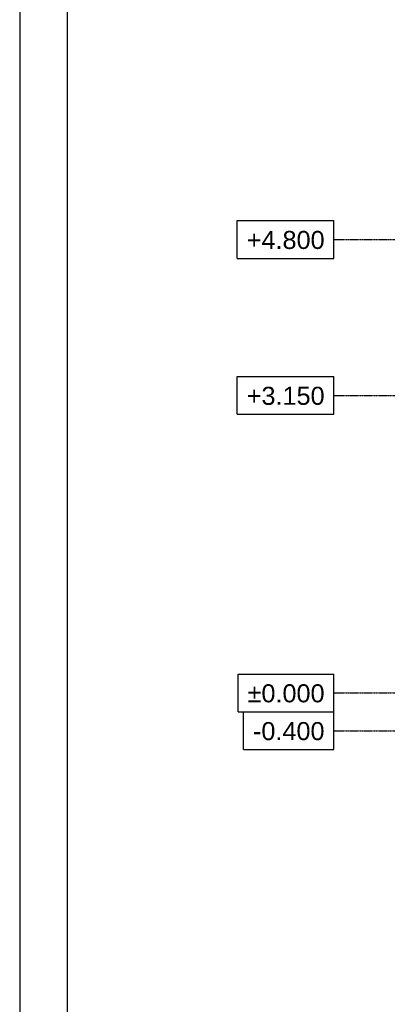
# Model space of a CAD drawing. Header units: millimetres. Extents: x -19654 to 22346, y -14260 to 15440.
# Tile 2 of 22: x -19654 to -15768, y -3297 to 7127. Entities that reach past the tile are written whole.
import ezdxf

# ---------------------------------------------------------------- set-up
doc = ezdxf.new("R2010")
doc.units = ezdxf.units.MM
doc.linetypes.add('DXK_LINE_DOT3', pattern=[5.9187, 2.979, -0.9799, 0.9799, -0.9799])
doc.layers.add('TS_FORMATKA', color=7, linetype='Continuous')
doc.layers.add('TS_INNE_OBIEKTY', color=7, linetype='Continuous')
doc.styles.add('Arial', font='ARIAL.TTF', dxfattribs={"height": 0.2})

# ---------------------------------------------------------------- blocks, each defined once
blk = doc.blocks.new('Unknown-305655477-1289')
at = {"layer": 'TS_FORMATKA', "color": 7, "linetype": 'Continuous'}
for p, q in [((-19654, 15440), (-19654, -14260)), ((-19154, 14940), (-19154, -13760))]:
    blk.add_line(p, q, dxfattribs=at)
blk = doc.blocks.new('GridLine-305655477-2471 - 1303')
at = {"layer": 'TS_INNE_OBIEKTY', "color": 4, "linetype": 'Continuous'}
for p, q in [((-17354, 5000), (-16332, 5000)), ((-17354, 4600), (-17354, 5000)), ((-16332, 4600), (-16332, 5000)), ((-17354, 4600), (-16332, 4600))]:
    blk.add_line(p, q, dxfattribs=at)
at = {"layer": 'TS_INNE_OBIEKTY', "color": 4, "linetype": 'DXK_LINE_DOT3'}
blk.add_line((-16332, 4800), (18196, 4800), dxfattribs=at)
at = {"layer": 'TS_INNE_OBIEKTY', "color": 2, "linetype": 'Continuous', "style": 'Arial'}
blk.add_text('+4.800', height=191, dxfattribs=at).set_placement((-17254, 4700))
blk = doc.blocks.new('GridLine-305655477-2470 - 1303')
at = {"layer": 'TS_INNE_OBIEKTY', "color": 4, "linetype": 'Continuous'}
for p, q in [((-17354, 3350), (-16332, 3350)), ((-17354, 2950), (-17354, 3350)), ((-16332, 2950), (-16332, 3350)), ((-17354, 2950), (-16332, 2950))]:
    blk.add_line(p, q, dxfattribs=at)
at = {"layer": 'TS_INNE_OBIEKTY', "color": 4, "linetype": 'DXK_LINE_DOT3'}
blk.add_line((-16332, 3150), (18196, 3150), dxfattribs=at)
at = {"layer": 'TS_INNE_OBIEKTY', "color": 2, "linetype": 'Continuous', "style": 'Arial'}
blk.add_text('+3.150', height=191, dxfattribs=at).set_placement((-17254, 3050))
blk = doc.blocks.new('GridLine-305655477-2468 - 1303')
at = {"layer": 'TS_INNE_OBIEKTY', "color": 4, "linetype": 'Continuous'}
for p, q in [((-17288, -200), (-16332, -200)), ((-17288, -600), (-17288, -200)), ((-16332, -600), (-16332, -200)), ((-17288, -600), (-16332, -600))]:
    blk.add_line(p, q, dxfattribs=at)
at = {"layer": 'TS_INNE_OBIEKTY', "color": 4, "linetype": 'DXK_LINE_DOT3'}
blk.add_line((-16332, -400), (18196, -400), dxfattribs=at)
at = {"layer": 'TS_INNE_OBIEKTY', "color": 2, "linetype": 'Continuous', "style": 'Arial'}
blk.add_text('-0.400', height=191, dxfattribs=at).set_placement((-17188, -500))
blk = doc.blocks.new('GridLine-305655477-2469 - 1303')
at = {"layer": 'TS_INNE_OBIEKTY', "color": 4, "linetype": 'Continuous'}
for p, q in [((-17345, 200), (-16332, 200)), ((-17345, -200), (-17345, 200)), ((-16332, -200), (-16332, 200)), ((-17345, -200), (-16332, -200))]:
    blk.add_line(p, q, dxfattribs=at)
at = {"layer": 'TS_INNE_OBIEKTY', "color": 4, "linetype": 'DXK_LINE_DOT3'}
blk.add_line((-16332, 0), (18196, 0), dxfattribs=at)
at = {"layer": 'TS_INNE_OBIEKTY', "color": 2, "linetype": 'Continuous', "style": 'Arial'}
blk.add_text('±0.000', height=191, dxfattribs=at).set_placement((-17245, -100))

msp = doc.modelspace()

# ---------------------------------------------------------------- block references
for name in ['Unknown-305655477-1289', 'GridLine-305655477-2471 - 1303', 'GridLine-305655477-2470 - 1303', 'GridLine-305655477-2469 - 1303', 'GridLine-305655477-2468 - 1303']:
    msp.add_blockref(name, (0, 0))

doc.saveas('drawing.dxf')
